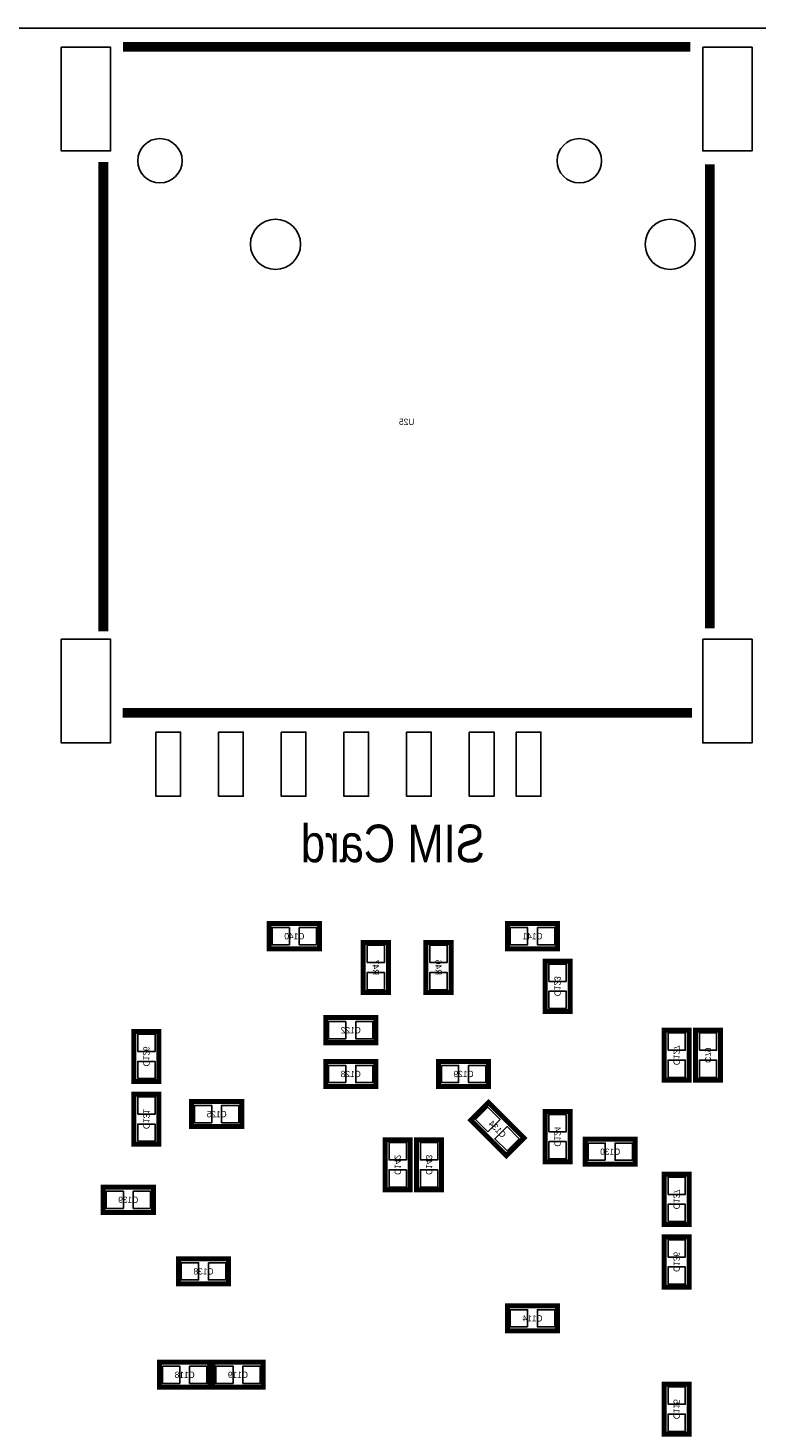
# Model space of a CAD drawing. Extents: x -7 to 92, y 0 to 100.
# Tile 14 of 16: x 53 to 67, y 28 to 56. Entities that reach past the tile are written whole.
import ezdxf
from ezdxf.enums import TextEntityAlignment as Align

# ---------------------------------------------------------------- set-up
doc = ezdxf.new("R2010")
doc.units = 0
for name, color, linetype in [('BG_OUTLINE', 12, 'CONTINUOUS'), ('BG_SILKSCREEN_BOTTOM', 150, 'CONTINUOUS'), ('PG_SILKSCREEN_BOTTOM', 150, 'CONTINUOUS'), ('PIN_BOTTOM', 200, 'CONTINUOUS'), ('RD_SILKSCREEN_BOTTOM', 150, 'CONTINUOUS')]:
    doc.layers.add(name, color=color, linetype=linetype)

msp = doc.modelspace()

# ---------------------------------------------------------------- linework, layer by layer
at = {"layer": 'BG_OUTLINE'}
msp.add_lwpolyline([(0, 1.500124), (0, 54.500018, -0.414227), (1.500124, 55.999888), (15.999968, 55.999888, -0.414241), (16.999966, 54.99989), (16.999966, 52.500022, 0.414244), (18.50009, 50.999898, 0.414204), (19.99996, 52.500022), (19.99996, 54.99989, -0.414226), (20.999958, 55.999888), (21.3614, 55.999888), (83.49996, 55.999888, -0.414216), (85.000084, 54.500018), (85.000084, 1.500124, -0.414251), (83.49996, 0), (1.500124, 0, -0.414262)], format="xyb", close=True, dxfattribs=at)
at = {"layer": 'PG_SILKSCREEN_BOTTOM'}
for points, const_width in [([(54.43855, 55.618888), (60.187586, 55.618888)], 0.199898), ([(60.187586, 55.618888), (65.936622, 55.618888)], 0.199898), ([(54.042564, 43.771566), (54.042564, 53.286406)], 0.199898), ([(66.332608, 53.234082), (66.332608, 43.83024)], 0.199898), ([(65.971928, 42.118788), (54.431946, 42.118788)], 0.199898), ([(58.42, 37.338), (57.404, 37.338), (57.404, 37.846), (58.42, 37.846), (58.42, 37.338)], 0.1016), ([(62.23, 37.846), (63.246, 37.846), (63.246, 37.338), (62.23, 37.338), (62.23, 37.846)], 0.1016), ([(59.309, 36.449), (59.309, 37.465), (59.817, 37.465), (59.817, 36.449), (59.309, 36.449)], 0.1016), ([(60.579, 36.449), (60.579, 37.465), (61.087, 37.465), (61.087, 36.449), (60.579, 36.449)], 0.1016), ([(62.992, 36.068), (62.992, 37.084), (63.5, 37.084), (63.5, 36.068), (62.992, 36.068)], 0.1016), ([(58.547, 35.941), (59.563, 35.941), (59.563, 35.433), (58.547, 35.433), (58.547, 35.941)], 0.1016), ([(54.6608, 34.6456), (54.6608, 35.6616), (55.1688, 35.6616), (55.1688, 34.6456), (54.6608, 34.6456)], 0.1016), ([(65.405, 34.671), (65.405, 35.687), (65.913, 35.687), (65.913, 34.671), (65.405, 34.671)], 0.1016), ([(66.04, 34.671), (66.04, 35.687), (66.548, 35.687), (66.548, 34.671), (66.04, 34.671)], 0.1016), ([(59.563, 34.544), (58.547, 34.544), (58.547, 35.052), (59.563, 35.052), (59.563, 34.544)], 0.1016), ([(60.833, 35.052), (61.849, 35.052), (61.849, 34.544), (60.833, 34.544), (60.833, 35.052)], 0.1016), ([(54.6608, 33.3756), (54.6608, 34.3916), (55.1688, 34.3916), (55.1688, 33.3756), (54.6608, 33.3756)], 0.1016), ([(56.8452, 33.7312), (55.8292, 33.7312), (55.8292, 34.2392), (56.8452, 34.2392), (56.8452, 33.7312)], 0.1016), ([(62.206378, 33.141666), (61.488066, 33.859978), (61.847222, 34.219134), (62.565534, 33.500822), (62.206378, 33.141666)], 0.1016), ([(63.5, 34.036), (63.5, 33.02), (62.992, 33.02), (62.992, 34.036), (63.5, 34.036)], 0.1016), ([(60.2615, 33.4645), (60.2615, 32.4485), (59.7535, 32.4485), (59.7535, 33.4645), (60.2615, 33.4645)], 0.1016), ([(60.8965, 33.4645), (60.8965, 32.4485), (60.3885, 32.4485), (60.3885, 33.4645), (60.8965, 33.4645)], 0.1016), ([(64.8208, 32.9692), (63.8048, 32.9692), (63.8048, 33.4772), (64.8208, 33.4772), (64.8208, 32.9692)], 0.1016), ([(65.405, 31.75), (65.405, 32.766), (65.913, 32.766), (65.913, 31.75), (65.405, 31.75)], 0.1016), ([(55.0545, 31.993078), (54.0385, 31.993078), (54.0385, 32.501078), (55.0545, 32.501078), (55.0545, 31.993078)], 0.1016), ([(65.405, 30.48), (65.405, 31.496), (65.913, 31.496), (65.913, 30.48), (65.405, 30.48)], 0.1016), ([(55.5625, 31.0515), (56.5785, 31.0515), (56.5785, 30.5435), (55.5625, 30.5435), (55.5625, 31.0515)], 0.1016), ([(63.246, 29.591), (62.23, 29.591), (62.23, 30.099), (63.246, 30.099), (63.246, 29.591)], 0.1016), ([(55.1815, 28.956), (56.1975, 28.956), (56.1975, 28.448), (55.1815, 28.448), (55.1815, 28.956)], 0.1016), ([(57.277, 28.448), (56.261, 28.448), (56.261, 28.956), (57.277, 28.956), (57.277, 28.448)], 0.1016), ([(65.405, 27.4955), (65.405, 28.5115), (65.913, 28.5115), (65.913, 27.4955), (65.405, 27.4955)], 0.1016)]:
    msp.add_lwpolyline(points, dxfattribs=dict(at, const_width=const_width))
at = {"layer": 'PIN_BOTTOM'}
for points in [[(53.187473, 55.608728), (53.187473, 53.508656), (54.187471, 53.508656), (54.187471, 55.608728)], [(66.187701, 55.608728), (66.187701, 53.508656), (67.187699, 53.508656), (67.187699, 55.608728)], [(53.187473, 43.608752), (53.187473, 41.50868), (54.187471, 41.50868), (54.187471, 43.608752)], [(66.187701, 43.608752), (66.187701, 41.50868), (67.187699, 41.50868), (67.187699, 43.608752)], [(55.107459, 41.728898), (55.107459, 40.428926), (55.607585, 40.428926), (55.607585, 41.728898)], [(56.377459, 41.728898), (56.377459, 40.428926), (56.877585, 40.428926), (56.877585, 41.728898)], [(57.647459, 41.728898), (57.647459, 40.428926), (58.147585, 40.428926), (58.147585, 41.728898)], [(58.917459, 41.728898), (58.917459, 40.428926), (59.417585, 40.428926), (59.417585, 41.728898)], [(60.187459, 41.728898), (60.187459, 40.428926), (60.687585, 40.428926), (60.687585, 41.728898)], [(61.457459, 41.728898), (61.457459, 40.428926), (61.957585, 40.428926), (61.957585, 41.728898)], [(62.407419, 41.728898), (62.407419, 40.428926), (62.907545, 40.428926), (62.907545, 41.728898)], [(57.811924, 37.416994), (57.811924, 37.767006), (57.461912, 37.767006), (57.461912, 37.416994)], [(58.362088, 37.416994), (58.362088, 37.767006), (58.012076, 37.767006), (58.012076, 37.416994)], [(62.287912, 37.767006), (62.287912, 37.416994), (62.637924, 37.416994), (62.637924, 37.767006)], [(62.838076, 37.767006), (62.838076, 37.416994), (63.188088, 37.416994), (63.188088, 37.767006)], [(59.387994, 37.057076), (59.738006, 37.057076), (59.738006, 37.407088), (59.387994, 37.407088)], [(60.657994, 37.057076), (61.008006, 37.057076), (61.008006, 37.407088), (60.657994, 37.407088)], [(63.070994, 36.676076), (63.421006, 36.676076), (63.421006, 37.026088), (63.070994, 37.026088)], [(59.387994, 36.506912), (59.738006, 36.506912), (59.738006, 36.856924), (59.387994, 36.856924)], [(60.657994, 36.506912), (61.008006, 36.506912), (61.008006, 36.856924), (60.657994, 36.856924)], [(63.070994, 36.125912), (63.421006, 36.125912), (63.421006, 36.475924), (63.070994, 36.475924)], [(58.604912, 35.862006), (58.604912, 35.511994), (58.954924, 35.511994), (58.954924, 35.862006)], [(59.155076, 35.862006), (59.155076, 35.511994), (59.505088, 35.511994), (59.505088, 35.862006)], [(54.739794, 35.253676), (55.089806, 35.253676), (55.089806, 35.603688), (54.739794, 35.603688)], [(65.483994, 35.279076), (65.834006, 35.279076), (65.834006, 35.629088), (65.483994, 35.629088)], [(66.118994, 35.279076), (66.469006, 35.279076), (66.469006, 35.629088), (66.118994, 35.629088)], [(54.739794, 34.703512), (55.089806, 34.703512), (55.089806, 35.053524), (54.739794, 35.053524)], [(58.954924, 34.622994), (58.954924, 34.973006), (58.604912, 34.973006), (58.604912, 34.622994)], [(59.505088, 34.622994), (59.505088, 34.973006), (59.155076, 34.973006), (59.155076, 34.622994)], [(60.890912, 34.973006), (60.890912, 34.622994), (61.240924, 34.622994), (61.240924, 34.973006)], [(61.441076, 34.973006), (61.441076, 34.622994), (61.791088, 34.622994), (61.791088, 34.973006)], [(65.483994, 34.728912), (65.834006, 34.728912), (65.834006, 35.078924), (65.483994, 35.078924)], [(66.118994, 34.728912), (66.469006, 34.728912), (66.469006, 35.078924), (66.118994, 35.078924)], [(54.739794, 33.983676), (55.089806, 33.983676), (55.089806, 34.333688), (54.739794, 34.333688)], [(56.237124, 33.810194), (56.237124, 34.160206), (55.887112, 34.160206), (55.887112, 33.810194)], [(56.787288, 33.810194), (56.787288, 34.160206), (56.437276, 34.160206), (56.437276, 33.810194)], [(61.832236, 33.627468), (62.079732, 33.874964), (61.832236, 34.12246), (61.58474, 33.874964)], [(54.739794, 33.433512), (55.089806, 33.433512), (55.089806, 33.783524), (54.739794, 33.783524)], [(63.421006, 33.978088), (63.070994, 33.978088), (63.070994, 33.628076), (63.421006, 33.628076)], [(62.221364, 33.23834), (62.46886, 33.485836), (62.221364, 33.733332), (61.973868, 33.485836)], [(60.182506, 33.406588), (59.832494, 33.406588), (59.832494, 33.056576), (60.182506, 33.056576)], [(60.817506, 33.406588), (60.467494, 33.406588), (60.467494, 33.056576), (60.817506, 33.056576)], [(63.421006, 33.427924), (63.070994, 33.427924), (63.070994, 33.077912), (63.421006, 33.077912)], [(64.212724, 33.048194), (64.212724, 33.398206), (63.862712, 33.398206), (63.862712, 33.048194)], [(64.762888, 33.048194), (64.762888, 33.398206), (64.412876, 33.398206), (64.412876, 33.048194)], [(60.182506, 32.856424), (59.832494, 32.856424), (59.832494, 32.506412), (60.182506, 32.506412)], [(60.817506, 32.856424), (60.467494, 32.856424), (60.467494, 32.506412), (60.817506, 32.506412)], [(65.483994, 32.358076), (65.834006, 32.358076), (65.834006, 32.708088), (65.483994, 32.708088)], [(54.446424, 32.072072), (54.446424, 32.422084), (54.096412, 32.422084), (54.096412, 32.072072)], [(54.996588, 32.072072), (54.996588, 32.422084), (54.646576, 32.422084), (54.646576, 32.072072)], [(65.483994, 31.807912), (65.834006, 31.807912), (65.834006, 32.157924), (65.483994, 32.157924)], [(65.483994, 31.088076), (65.834006, 31.088076), (65.834006, 31.438088), (65.483994, 31.438088)], [(55.620412, 30.972506), (55.620412, 30.622494), (55.970424, 30.622494), (55.970424, 30.972506)], [(56.170576, 30.972506), (56.170576, 30.622494), (56.520588, 30.622494), (56.520588, 30.972506)], [(65.483994, 30.537912), (65.834006, 30.537912), (65.834006, 30.887924), (65.483994, 30.887924)], [(62.637924, 29.669994), (62.637924, 30.020006), (62.287912, 30.020006), (62.287912, 29.669994)], [(63.188088, 29.669994), (63.188088, 30.020006), (62.838076, 30.020006), (62.838076, 29.669994)], [(55.239412, 28.877006), (55.239412, 28.526994), (55.589424, 28.526994), (55.589424, 28.877006)], [(55.789576, 28.877006), (55.789576, 28.526994), (56.139588, 28.526994), (56.139588, 28.877006)], [(56.668924, 28.526994), (56.668924, 28.877006), (56.318912, 28.877006), (56.318912, 28.526994)], [(57.219088, 28.526994), (57.219088, 28.877006), (56.869076, 28.877006), (56.869076, 28.526994)], [(65.483994, 28.103576), (65.834006, 28.103576), (65.834006, 28.453588), (65.483994, 28.453588)], [(65.483994, 27.553412), (65.834006, 27.553412), (65.834006, 27.903424), (65.483994, 27.903424)]]:
    msp.add_lwpolyline(points, close=True, dxfattribs=at)
for centre, radius in [((55.187596, 53.308758), 0.449961), ((63.687706, 53.308758), 0.449961), ((57.528968, 51.61534), 0.508), ((65.528952, 51.61534), 0.508)]:
    msp.add_circle(centre, radius, dxfattribs=at)

# ---------------------------------------------------------------- texts
at = {"layer": 'BG_SILKSCREEN_BOTTOM', "text_generation_flag": 2, "width": 0.866667}
msp.add_text('SIM Card', height=0.762, dxfattribs=at).set_placement((61.7728, 39.0906))
at = {"layer": 'RD_SILKSCREEN_BOTTOM', "text_generation_flag": 2}
for s, p in [('U25', (60.187586, 47.9552)), ('C140', (57.912, 37.5285)), ('C141', (62.738, 37.5285)), ('C122', (59.055, 35.6235)), ('C128', (59.055, 34.7345)), ('C129', (61.341, 34.7345)), ('C125', (56.3372, 33.9217)), ('C130', (64.3128, 33.1597)), ('C139', (54.5465, 32.183578)), ('C138', (56.0705, 30.734)), ('C114', (62.738, 29.7815)), ('C118', (55.6895, 28.6385)), ('C119', (56.769, 28.6385))]:
    msp.add_text(s, height=0.127, dxfattribs=at).set_placement(p, align=Align.CENTER)
for s, rotation, p in [('R47', 270, (59.4995, 36.957254)), ('R46', 270, (60.7695, 36.957254)), ('C123', 270, (63.1825, 36.576254)), ('C126', 270, (54.8513, 35.153854)), ('C127', 270, (65.5955, 35.179254)), ('C79', 270, (66.2305, 35.179254)), ('C131', 270, (54.8513, 33.883854)), ('C134', 315, (61.981842, 33.635696)), ('C124', 270, (63.1825, 33.528254)), ('C142', 270, (59.944, 32.956754)), ('C143', 270, (60.579, 32.956754)), ('C137', 270, (65.5955, 32.258254)), ('C136', 270, (65.5955, 30.988254)), ('C115', 270, (65.5955, 28.003754))]:
    msp.add_text(s, height=0.127, rotation=rotation, dxfattribs=at).set_placement(p, align=Align.CENTER)

doc.saveas('drawing.dxf')
